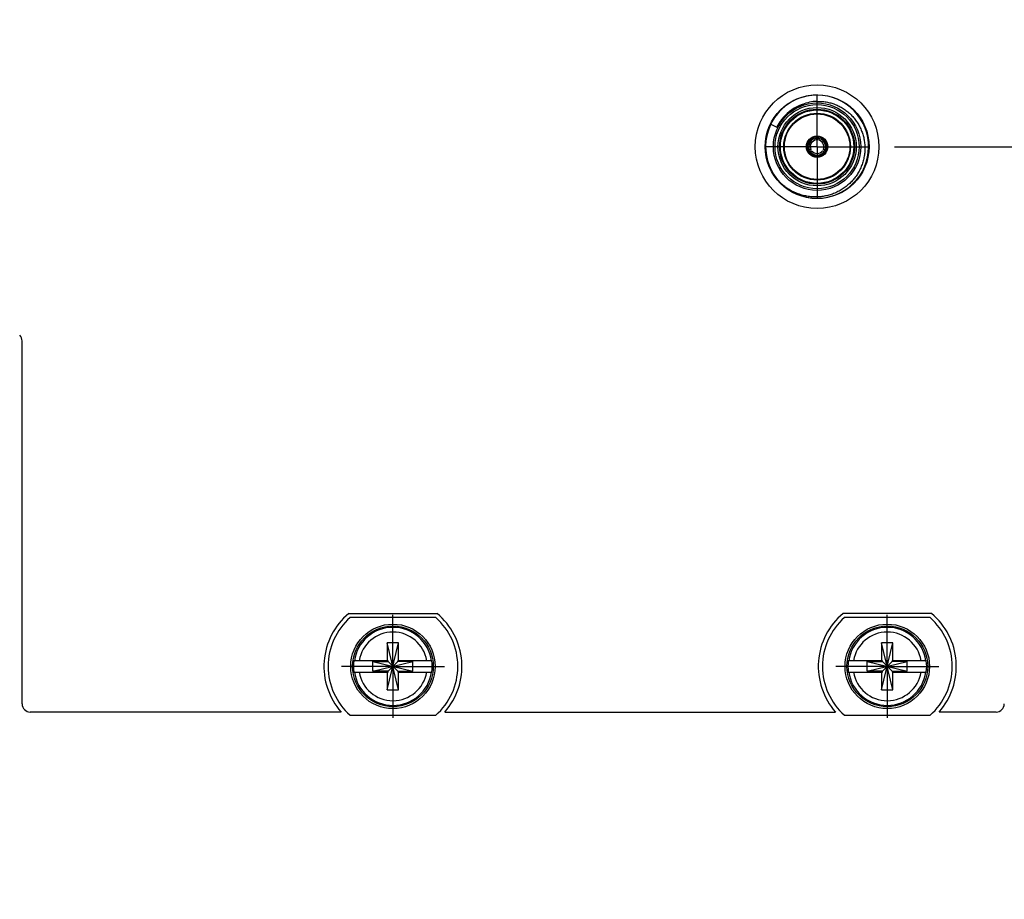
# Model space of a CAD drawing. Header units: inches. Extents: x 0 to 22, y 0 to 17.
# Tile 29 of 98: x 8.7 to 11.1, y 6.1 to 8.2. Entities that reach past the tile are written whole.
import ezdxf

# ---------------------------------------------------------------- set-up
doc = ezdxf.new("R2010")
doc.units = ezdxf.units.IN
doc.header["$LTSCALE"] = 1.21
doc.header["$MEASUREMENT"] = 0
doc.linetypes.add('CENTER', pattern=[0.6, 0.375, -0.075, 0.075, -0.075])
doc.layers.get('0').update_dxf_attribs({"linetype": 'CONTINUOUS'})
doc.layers.add('02___PRT_ALL_AXES', color=7, linetype='CONTINUOUS')
doc.layers.add('DIMENSIONS', color=7, linetype='CONTINUOUS')
doc.styles.get("Standard").update_dxf_attribs({"font": 'txt', "width": 0.8})
doc.dimstyles.new('DIMSTYLE_1', dxfattribs={"dimtxt": 0.125, "dimasz": 0.18, "dimexe": 0.125, "dimexo": 0.0625, "dimgap": 0.03125, "dimtad": 0, "dimtih": 1, "dimtoh": 1, "dimzin": 4, "dimdsep": 46, "dimtxsty": 'STANDARD', "dimblk": '_FILLED', "dimblk1": '_FILLED', "dimblk2": '_FILLED', "dimcen": 0.09, "dimadec": 0, "dimazin": 0, "dimtp": 0.01, "dimtm": 0.01, "dimtfac": 1, "dimtofl": 0, "dimtmove": 0, "dimatfit": 3, "dimldrblk": '_FILLED', "dimfxl": 1, "dimtolj": 1, "dimtzin": 4, "dimarcsym": 0})

# ---------------------------------------------------------------- blocks, each defined once
blk = doc.blocks.new('*D13')
at = {"layer": 'DIMENSIONS', "color": 2, "linetype": 'CONTINUOUS'}
blk.add_line((12.29, 7.6007), (12.29, 6.0138), dxfattribs=at)
at = {"layer": 'DIMENSIONS', "color": 2, "linetype": 'CONTINUOUS', "insert": (12.2275, 5.9513), "char_height": 0.125, "width": 1.525, "attachment_point": 3, "rotation": 90, "line_spacing_factor": 0.9}
blk.add_mtext('4X 4.90{\\Ftxt.shx;\\W1.000000;\\H0.125000; }[124.4]', dxfattribs=at)
blk = doc.blocks.new('_FILLED')
at = {"color": 0, "linetype": 'BYBLOCK'}
blk.add_solid([(0, 0), (-1, 0.174), (-1, -0.174)], dxfattribs=at)
blk = doc.blocks.new('*D28')
at = {"layer": 'DIMENSIONS', "color": 2, "linetype": 'CONTINUOUS'}
for p, q in [((11.8907, 7.906), (12.0633, 8.1057)), ((12.0633, 8.1057), (13.1372, 8.1057)), ((10.8112, 7.906), (11.8907, 7.906))]:
    blk.add_line(p, q, dxfattribs=at)
at = {"layer": 'DIMENSIONS', "color": 2, "linetype": 'CONTINUOUS', "insert": (13.1997, 8.1682), "char_height": 0.125, "width": 1.225, "attachment_point": 1, "line_spacing_factor": 0.9}
blk.add_mtext('2X 1.26{\\Ftxt.shx;\\W1.000000;\\H0.125000; }[32]', dxfattribs=at)
blk = doc.blocks.new('*D29')
at = {"layer": 'DIMENSIONS', "color": 2, "linetype": 'CONTINUOUS'}
for p, q in [((11.8226, 8.566), (11.9848, 8.7493)), ((11.9848, 8.7493), (13.1372, 8.7493)), ((10.8112, 8.566), (11.8226, 8.566))]:
    blk.add_line(p, q, dxfattribs=at)
at = {"layer": 'DIMENSIONS', "color": 2, "linetype": 'CONTINUOUS', "insert": (13.1997, 8.8118), "char_height": 0.125, "width": 1.425, "attachment_point": 1, "line_spacing_factor": 0.9}
blk.add_mtext('2X 1.92{\\Ftxt.shx;\\W1.000000;\\H0.125000; }[48.8]', dxfattribs=at)
blk = doc.blocks.new('*D30')
at = {"layer": 'DIMENSIONS', "color": 2, "linetype": 'CONTINUOUS'}
for p, q in [((11.7808, 9.226), (11.9796, 9.4242)), ((11.9796, 9.4242), (13.1372, 9.4242)), ((10.8112, 9.226), (11.7808, 9.226))]:
    blk.add_line(p, q, dxfattribs=at)
at = {"layer": 'DIMENSIONS', "color": 2, "linetype": 'CONTINUOUS', "insert": (13.1997, 9.4867), "char_height": 0.125, "width": 1.425, "attachment_point": 1, "line_spacing_factor": 0.9}
blk.add_mtext('2X 2.58{\\Ftxt.shx;\\W1.000000;\\H0.125000; }[65.5]', dxfattribs=at)
blk = doc.blocks.new('*D32')
at = {"layer": 'DIMENSIONS', "color": 2, "linetype": 'CONTINUOUS'}
for p, q in [((7.7916, 10.2442), (7.6523, 10.0678)), ((9.5394, 10.2442), (7.7916, 10.2442)), ((7.6523, 10.0678), (6.6625, 10.0678))]:
    blk.add_line(p, q, dxfattribs=at)
at = {"layer": 'DIMENSIONS', "color": 2, "linetype": 'CONTINUOUS', "insert": (6.6, 10.1303), "char_height": 0.125, "width": 1.125, "attachment_point": 3, "line_spacing_factor": 0.9}
blk.add_mtext('3.60{\\Ftxt.shx;\\W1.000000;\\H0.125000; }[91.4]', dxfattribs=at)

msp = doc.modelspace()

# ---------------------------------------------------------------- linework, layer by layer
at = {"color": 7, "linetype": 'CONTINUOUS'}
for p, q in [((10.5112, 7.9606), (10.5259, 7.9534)), ((10.622, 7.9263), (10.6216, 7.9224)), ((10.622, 7.9263), (10.6221, 7.9292)), ((10.6252, 7.9263), (10.6252, 7.9292)), ((10.6256, 7.9224), (10.6252, 7.9263)), ((10.6052, 7.8972), (10.6028, 7.8958)), ((10.6068, 7.8945), (10.6044, 7.8931)), ((10.6085, 7.8995), (10.6052, 7.8972)), ((10.6068, 7.8945), (10.6104, 7.8961)), ((10.6368, 7.8961), (10.6404, 7.8945)), ((10.642, 7.8972), (10.6388, 7.8995)), ((10.6404, 7.8945), (10.6429, 7.8931)), ((10.642, 7.8972), (10.6445, 7.8958)), ((8.6938, 6.5543), (8.6938, 7.4346)), ((9.4866, 6.7736), (9.7015, 6.7736)), ((10.9015, 6.7736), (10.6866, 6.7736)), ((9.6978, 6.7636), (9.4903, 6.7636)), ((10.8978, 6.7636), (10.6903, 6.7636)), ((9.6078, 6.7022), (9.5802, 6.7022)), ((9.6078, 6.588), (9.5802, 6.7022)), ((9.5802, 6.7022), (9.5802, 6.6588)), ((9.5802, 6.588), (9.6078, 6.7022)), ((9.6078, 6.6588), (9.6078, 6.7022)), ((10.8078, 6.7022), (10.7802, 6.7022)), ((10.8078, 6.588), (10.7802, 6.7022)), ((10.7802, 6.7022), (10.7802, 6.6588)), ((10.7802, 6.588), (10.8078, 6.7022)), ((10.8078, 6.6588), (10.8078, 6.7022)), ((9.5823, 6.6588), (9.4994, 6.6588)), ((9.5455, 6.6568), (9.5823, 6.6568)), ((9.5455, 6.6568), (9.6425, 6.6334)), ((9.5455, 6.6334), (9.6425, 6.6568)), ((9.5455, 6.6334), (9.5455, 6.6568)), ((9.5823, 6.6568), (9.5823, 6.6588)), ((9.5823, 6.6568), (9.6057, 6.6334)), ((9.5823, 6.6334), (9.6057, 6.6568)), ((9.6887, 6.6588), (9.6057, 6.6588)), ((9.6057, 6.6568), (9.6057, 6.6588)), ((9.6425, 6.6568), (9.6057, 6.6568)), ((9.6425, 6.6334), (9.6425, 6.6568)), ((10.7823, 6.6588), (10.6994, 6.6588)), ((10.7455, 6.6334), (10.8425, 6.6568)), ((10.7455, 6.6568), (10.7823, 6.6568)), ((10.7455, 6.6568), (10.8425, 6.6334)), ((10.7455, 6.6334), (10.7455, 6.6568)), ((10.7823, 6.6568), (10.7823, 6.6588)), ((10.7823, 6.6568), (10.8057, 6.6334)), ((10.7823, 6.6334), (10.8057, 6.6568)), ((10.8887, 6.6588), (10.8057, 6.6588)), ((10.8057, 6.6568), (10.8057, 6.6588)), ((10.8425, 6.6568), (10.8057, 6.6568)), ((10.8425, 6.6334), (10.8425, 6.6568)), ((9.4994, 6.6313), (9.5823, 6.6313)), ((9.5823, 6.6334), (9.5455, 6.6334)), ((9.5802, 6.6313), (9.5802, 6.588)), ((9.5823, 6.6313), (9.5823, 6.6334)), ((9.6057, 6.6334), (9.6425, 6.6334)), ((9.6057, 6.6334), (9.6057, 6.6313)), ((9.6057, 6.6313), (9.6887, 6.6313)), ((9.6078, 6.588), (9.6078, 6.6313)), ((10.6994, 6.6313), (10.7823, 6.6313)), ((10.7823, 6.6334), (10.7455, 6.6334)), ((10.7802, 6.6313), (10.7802, 6.588)), ((10.7823, 6.6313), (10.7823, 6.6334)), ((10.8057, 6.6334), (10.8425, 6.6334)), ((10.8057, 6.6334), (10.8057, 6.6313)), ((10.8057, 6.6313), (10.8887, 6.6313)), ((10.8078, 6.588), (10.8078, 6.6313)), ((9.5802, 6.588), (9.6078, 6.588)), ((10.7802, 6.588), (10.8078, 6.588)), ((9.4684, 6.5343), (8.7138, 6.5343)), ((9.4903, 6.5266), (9.6978, 6.5266)), ((9.7196, 6.5343), (10.6684, 6.5343)), ((10.6903, 6.5266), (10.8978, 6.5266)), ((11.058, 6.5343), (10.9196, 6.5343))]:
    msp.add_line(p, q, dxfattribs=at)
for centre, radius in [((10.6236, 7.906), 0.15), ((10.6236, 7.906), 0.106), ((10.6236, 7.906), 0.091), ((10.6236, 7.906), 0.081), ((10.6236, 7.906), 0.0795), ((10.6236, 7.906), 0.026), ((9.594, 6.6451), 0.1025), ((9.594, 6.6451), 0.098), ((10.794, 6.6451), 0.1025), ((10.794, 6.6451), 0.098)]:
    msp.add_circle(centre, radius, dxfattribs=at)
at = {"color": 9, "linetype": 'CONTINUOUS'}
for radius in [0.126, 0.102, 0.095, 0.089]:
    msp.add_circle((10.6236, 7.906), radius, dxfattribs=at)
at = {"color": 7, "linetype": 'CONTINUOUS'}
for centre, radius, start, end in [((10.6236, 7.906), 0.125, 224.2232, 223.8775), ((10.6273, 7.9071), 0.1089, 91.9551, 111.2574), ((10.6236, 7.906), 0.0232, 93.8689, 206.1311), ((10.6236, 7.906), 0.0204, 94.4295, 205.5705), ((10.6236, 7.906), 0.0165, 96.8706, 203.1294), ((10.6236, 7.906), 0.0245, 79.0304, 100.9696), ((10.6236, 7.906), 0.0195, 85.1051, 94.8949), ((10.6236, 7.906), 0.0232, 333.8689, 86.1311), ((10.6236, 7.906), 0.0204, 334.4295, 85.5705), ((10.6236, 7.906), 0.0165, 336.8706, 83.1294), ((10.6236, 7.906), 0.0245, 199.0213, 220.992), ((10.6236, 7.906), 0.0232, 213.8689, 326.1311), ((10.6236, 7.906), 0.0195, 205.0923, 214.911), ((10.6236, 7.906), 0.0204, 214.4295, 325.5705), ((10.6236, 7.906), 0.0165, 216.8708, 323.1292), ((10.6236, 7.906), 0.0195, 325.089, 334.9077), ((10.6236, 7.906), 0.0245, 319.008, 340.9787), ((8.6738, 7.4346), 0.02, 0, 44.6184), ((9.594, 6.6451), 0.1675, 129.9001, 221.4138), ((9.594, 6.6451), 0.1675, 318.5862, 50.0999), ((10.794, 6.6451), 0.1675, 129.9001, 221.4138), ((10.794, 6.6451), 0.1675, 318.5862, 50.0999), ((9.594, 6.6451), 0.1575, 131.203, 228.797), ((9.594, 6.6451), 0.1575, 311.203, 48.797), ((10.794, 6.6451), 0.1575, 131.203, 228.797), ((10.794, 6.6451), 0.1575, 311.203, 48.797), ((9.594, 6.6451), 0.0956, 171.7166, 188.2834), ((9.594, 6.6451), 0.0956, 351.7166, 8.2834), ((10.794, 6.6451), 0.0956, 171.7166, 188.2834), ((10.794, 6.6451), 0.0956, 351.7166, 8.2834), ((8.7138, 6.5543), 0.02, 180, 270), ((11.058, 6.5543), 0.02, 270, 360)]:
    msp.add_arc(centre, radius, start, end, dxfattribs=at)
at = {"color": 9, "linetype": 'CONTINUOUS'}
for centre, radius, start, end in [((10.6241, 7.9053), 0.1094, 109.7774, 139.4348), ((10.6235, 7.9062), 0.1084, 139.5812, 154.178), ((9.594, 6.6451), 0.0947, 8.3637, 171.6363), ((9.594, 6.6451), 0.0832, 9.5336, 170.4664), ((10.794, 6.6451), 0.0947, 8.3637, 171.6363), ((10.794, 6.6451), 0.0832, 9.5336, 170.4664), ((9.594, 6.6451), 0.0947, 188.3637, 351.6363), ((9.594, 6.6451), 0.0832, 189.5336, 350.4664), ((10.794, 6.6451), 0.0947, 188.3637, 351.6363), ((10.794, 6.6451), 0.0832, 189.5336, 350.4664)]:
    msp.add_arc(centre, radius, start, end, dxfattribs=at)
at = {"color": 7, "linetype": 'CONTINUOUS'}
for points, knots in [([(10.5418, 7.9758), (10.5425, 7.9767), (10.5441, 7.9785), (10.5465, 7.9811), (10.5491, 7.9837), (10.5525, 7.9869), (10.557, 7.9908), (10.5627, 7.9951), (10.5687, 7.9991), (10.5749, 8.0026), (10.5813, 8.0058), (10.5857, 8.0077), (10.5879, 8.0086)], [0, 0, 0, 0, 0.062511, 0.125021, 0.18753, 0.25004, 0.375043, 0.500043, 0.62504, 0.750031, 0.875019, 1, 1, 1, 1]), ([(10.6236, 8.0159), (10.6255, 8.016), (10.6292, 8.016), (10.6347, 8.0158), (10.6402, 8.0153), (10.6457, 8.0145), (10.6512, 8.0134), (10.6583, 8.0117), (10.6654, 8.0094), (10.6722, 8.0065), (10.6772, 8.0042), (10.6821, 8.0016), (10.6885, 7.9978), (10.696, 7.9924), (10.7044, 7.9852), (10.7108, 7.9785), (10.7155, 7.9727), (10.7188, 7.9683), (10.7219, 7.9637), (10.7257, 7.9573), (10.7298, 7.9491), (10.7338, 7.9387), (10.7368, 7.928), (10.7388, 7.9171), (10.7394, 7.9097), (10.7395, 7.906)], [0, 0, 0, 0, 0.031254, 0.062511, 0.093765, 0.12502, 0.156275, 0.18753, 0.25002, 0.281275, 0.31253, 0.343785, 0.375041, 0.437532, 0.500024, 0.562515, 0.59377, 0.625025, 0.656281, 0.687536, 0.750029, 0.812522, 0.875015, 0.937507, 1, 1, 1, 1]), ([(10.5259, 7.9534), (10.5265, 7.9544), (10.5277, 7.9564), (10.5295, 7.9592), (10.5314, 7.9621), (10.5334, 7.9649), (10.5354, 7.9677), (10.5374, 7.9705), (10.5396, 7.9732), (10.541, 7.975), (10.5418, 7.9758)], [0, 0, 0, 0, 0.124892, 0.249836, 0.374828, 0.499848, 0.624873, 0.749905, 0.87495, 1, 1, 1, 1]), ([(10.6, 7.8985), (10.6, 7.8987), (10.5998, 7.8991), (10.5996, 7.8997), (10.5995, 7.9002), (10.5993, 7.9007), (10.5993, 7.9011), (10.5991, 7.9016), (10.599, 7.9022), (10.599, 7.9029), (10.5989, 7.9035), (10.5988, 7.9042), (10.5988, 7.9048), (10.5988, 7.9055), (10.5988, 7.9063), (10.5988, 7.9074), (10.5989, 7.9087), (10.5991, 7.91), (10.5994, 7.9117), (10.5999, 7.9137), (10.6009, 7.9161), (10.6021, 7.9185), (10.6035, 7.9206), (10.6048, 7.9223), (10.606, 7.9236), (10.6069, 7.9244), (10.6079, 7.9253), (10.6089, 7.9261), (10.61, 7.9268), (10.6109, 7.9274), (10.6117, 7.9278), (10.6122, 7.9281), (10.6128, 7.9284), (10.6134, 7.9287), (10.614, 7.9289), (10.6146, 7.9292), (10.6152, 7.9294), (10.6157, 7.9296), (10.6161, 7.9297), (10.6165, 7.9298), (10.617, 7.9299), (10.6177, 7.9301), (10.6181, 7.9302), (10.6183, 7.9302)], [0, 0, 0, 0, 0.01563, 0.031263, 0.046881, 0.054685, 0.062489, 0.078107, 0.093744, 0.109394, 0.125041, 0.140673, 0.156295, 0.171911, 0.18753, 0.21878, 0.250039, 0.281291, 0.312541, 0.375024, 0.437507, 0.499989, 0.562471, 0.624954, 0.656207, 0.687458, 0.718708, 0.74996, 0.781219, 0.81247, 0.828088, 0.843704, 0.859325, 0.874957, 0.890604, 0.906256, 0.921895, 0.937512, 0.945316, 0.953119, 0.968736, 0.984369, 1, 1, 1, 1]), ([(10.6189, 7.9302), (10.619, 7.9302), (10.6191, 7.9302), (10.6193, 7.9301), (10.6195, 7.9301), (10.6197, 7.9301), (10.6199, 7.9301), (10.6201, 7.93), (10.6203, 7.9299), (10.6205, 7.9299), (10.6207, 7.9298), (10.6209, 7.9297), (10.6211, 7.9296), (10.6213, 7.9295), (10.6217, 7.9293), (10.6219, 7.9292), (10.6221, 7.9292)], [0, 0, 0, 0, 0.060925, 0.120652, 0.179974, 0.239309, 0.299086, 0.36, 0.422323, 0.485868, 0.550244, 0.614941, 0.679431, 0.743571, 0.871473, 1, 1, 1, 1]), ([(10.6252, 7.9292), (10.6253, 7.9292), (10.6256, 7.9293), (10.6259, 7.9295), (10.6262, 7.9296), (10.6264, 7.9297), (10.6266, 7.9298), (10.6268, 7.9299), (10.627, 7.9299), (10.6271, 7.93), (10.6273, 7.9301), (10.6275, 7.9301), (10.6277, 7.9301), (10.6279, 7.9301), (10.6281, 7.9302), (10.6283, 7.9302), (10.6283, 7.9302)], [0, 0, 0, 0, 0.128527, 0.256428, 0.320568, 0.385057, 0.449754, 0.514131, 0.577678, 0.640002, 0.700917, 0.760694, 0.820028, 0.87935, 0.939076, 1, 1, 1, 1]), ([(10.6289, 7.9302), (10.6291, 7.9302), (10.6296, 7.9301), (10.6302, 7.9299), (10.6307, 7.9298), (10.6311, 7.9297), (10.6315, 7.9296), (10.6321, 7.9294), (10.6327, 7.9292), (10.6333, 7.9289), (10.6338, 7.9287), (10.6344, 7.9284), (10.635, 7.9281), (10.6356, 7.9278), (10.6363, 7.9274), (10.6372, 7.9268), (10.6383, 7.9261), (10.6393, 7.9253), (10.6403, 7.9244), (10.6412, 7.9236), (10.6424, 7.9223), (10.6438, 7.9206), (10.6452, 7.9185), (10.6464, 7.9161), (10.6473, 7.9137), (10.6479, 7.9117), (10.6482, 7.91), (10.6483, 7.9087), (10.6484, 7.9074), (10.6485, 7.9063), (10.6485, 7.9055), (10.6484, 7.9048), (10.6484, 7.9042), (10.6483, 7.9035), (10.6483, 7.9029), (10.6482, 7.9022), (10.6481, 7.9016), (10.648, 7.9011), (10.6479, 7.9007), (10.6478, 7.9002), (10.6476, 7.8997), (10.6474, 7.8991), (10.6473, 7.8987), (10.6472, 7.8985)], [0, 0, 0, 0, 0.015631, 0.031264, 0.046881, 0.054684, 0.062488, 0.078105, 0.093744, 0.109396, 0.125043, 0.140675, 0.156296, 0.171912, 0.18753, 0.218781, 0.25004, 0.281292, 0.312542, 0.343793, 0.375046, 0.437529, 0.500011, 0.562493, 0.624976, 0.687459, 0.718709, 0.749961, 0.78122, 0.81247, 0.828089, 0.843705, 0.859327, 0.874959, 0.890606, 0.906256, 0.921893, 0.937511, 0.945315, 0.953119, 0.968737, 0.98437, 1, 1, 1, 1]), ([(10.6028, 7.8958), (10.6027, 7.8959), (10.6024, 7.896), (10.6022, 7.8963), (10.6019, 7.8964), (10.6017, 7.8966), (10.6016, 7.8967), (10.6014, 7.8968), (10.6012, 7.8969), (10.6011, 7.8971), (10.6009, 7.8972), (10.6008, 7.8974), (10.6007, 7.8975), (10.6006, 7.8977), (10.6004, 7.8978), (10.6003, 7.8979), (10.6003, 7.898)], [0, 0, 0, 0, 0.128528, 0.256433, 0.320578, 0.385075, 0.449773, 0.514137, 0.577659, 0.639946, 0.700819, 0.760572, 0.819901, 0.879231, 0.938989, 1, 1, 1, 1]), ([(10.605, 7.8898), (10.605, 7.8899), (10.605, 7.89), (10.6049, 7.8902), (10.6048, 7.8904), (10.6047, 7.8906), (10.6047, 7.8908), (10.6046, 7.891), (10.6046, 7.8912), (10.6045, 7.8914), (10.6045, 7.8916), (10.6045, 7.8918), (10.6045, 7.892), (10.6044, 7.8923), (10.6044, 7.8927), (10.6044, 7.8929), (10.6044, 7.8931)], [0, 0, 0, 0, 0.061011, 0.120771, 0.180102, 0.239431, 0.299184, 0.360055, 0.422342, 0.485862, 0.550225, 0.614923, 0.67942, 0.743566, 0.871471, 1, 1, 1, 1]), ([(10.642, 7.8894), (10.6418, 7.8892), (10.6415, 7.8889), (10.6411, 7.8884), (10.6408, 7.888), (10.6405, 7.8877), (10.6401, 7.8874), (10.6397, 7.8871), (10.6392, 7.8867), (10.6387, 7.8863), (10.6382, 7.8859), (10.6377, 7.8855), (10.6371, 7.8851), (10.6366, 7.8848), (10.6358, 7.8844), (10.6349, 7.8838), (10.6337, 7.8833), (10.6325, 7.8828), (10.6313, 7.8824), (10.63, 7.882), (10.6284, 7.8816), (10.6262, 7.8813), (10.6236, 7.8811), (10.621, 7.8813), (10.6189, 7.8816), (10.6172, 7.882), (10.616, 7.8824), (10.6147, 7.8828), (10.6135, 7.8833), (10.6124, 7.8838), (10.6114, 7.8844), (10.6107, 7.8848), (10.6101, 7.8851), (10.6096, 7.8855), (10.6091, 7.8859), (10.6085, 7.8863), (10.608, 7.8867), (10.6075, 7.8871), (10.6071, 7.8874), (10.6068, 7.8877), (10.6065, 7.888), (10.6061, 7.8884), (10.6057, 7.8889), (10.6054, 7.8892), (10.6053, 7.8894)], [0, 0, 0, 0, 0.015631, 0.031265, 0.046882, 0.054684, 0.062486, 0.0781, 0.093737, 0.109391, 0.125041, 0.140675, 0.156296, 0.171911, 0.187527, 0.218776, 0.250035, 0.281286, 0.312534, 0.343785, 0.375037, 0.437519, 0.5, 0.562481, 0.624963, 0.656215, 0.687466, 0.718714, 0.749965, 0.781224, 0.812473, 0.828089, 0.843704, 0.859325, 0.874959, 0.890609, 0.906263, 0.9219, 0.937514, 0.945316, 0.953118, 0.968735, 0.984369, 1, 1, 1, 1]), ([(10.7395, 7.906), (10.7397, 7.9021), (10.7395, 7.8943), (10.7381, 7.8827), (10.7356, 7.8713), (10.7319, 7.8602), (10.728, 7.8513), (10.7243, 7.8444), (10.7213, 7.8394), (10.7181, 7.8346), (10.7134, 7.8283), (10.707, 7.821), (10.6985, 7.8129), (10.6893, 7.8057), (10.6811, 7.8005), (10.6742, 7.7969), (10.6672, 7.7935), (10.6599, 7.7907), (10.6524, 7.7885), (10.6468, 7.787), (10.641, 7.7859), (10.6353, 7.785), (10.6295, 7.7844), (10.6256, 7.7842), (10.6236, 7.7841)], [0, 0, 0, 0, 0.062492, 0.124983, 0.187476, 0.249968, 0.312459, 0.343715, 0.374971, 0.406227, 0.437483, 0.499977, 0.56247, 0.624963, 0.687456, 0.718712, 0.749969, 0.812463, 0.843719, 0.874976, 0.906232, 0.937487, 0.968745, 1, 1, 1, 1]), ([(10.6429, 7.8931), (10.6429, 7.8929), (10.6428, 7.8927), (10.6428, 7.8923), (10.6428, 7.892), (10.6427, 7.8918), (10.6427, 7.8916), (10.6427, 7.8914), (10.6427, 7.8912), (10.6426, 7.891), (10.6426, 7.8908), (10.6425, 7.8906), (10.6424, 7.8904), (10.6424, 7.8902), (10.6423, 7.89), (10.6423, 7.8899), (10.6422, 7.8898)], [0, 0, 0, 0, 0.128528, 0.256433, 0.320578, 0.385075, 0.449773, 0.514137, 0.577659, 0.639946, 0.700819, 0.760572, 0.819901, 0.879231, 0.938989, 1, 1, 1, 1]), ([(10.647, 7.898), (10.6469, 7.8979), (10.6468, 7.8978), (10.6467, 7.8977), (10.6466, 7.8975), (10.6464, 7.8974), (10.6463, 7.8972), (10.6462, 7.8971), (10.646, 7.8969), (10.6458, 7.8968), (10.6457, 7.8967), (10.6455, 7.8966), (10.6453, 7.8964), (10.6451, 7.8963), (10.6448, 7.896), (10.6446, 7.8959), (10.6445, 7.8958)], [0, 0, 0, 0, 0.061011, 0.120771, 0.180102, 0.239431, 0.299184, 0.360055, 0.422342, 0.485862, 0.550225, 0.614923, 0.67942, 0.743566, 0.871471, 1, 1, 1, 1]), ([(10.6236, 7.7841), (10.6216, 7.784), (10.6174, 7.784), (10.6112, 7.7843), (10.605, 7.7849), (10.5989, 7.7858), (10.5928, 7.787), (10.5848, 7.789), (10.5769, 7.7917), (10.5693, 7.7949), (10.5637, 7.7976), (10.5582, 7.8006), (10.5529, 7.8038), (10.5478, 7.8073), (10.5437, 7.8104), (10.5405, 7.813), (10.5373, 7.8157), (10.5351, 7.8179), (10.5336, 7.8193)], [0, 0, 0, 0, 0.062499, 0.125005, 0.187505, 0.250008, 0.312511, 0.375013, 0.499978, 0.562481, 0.624982, 0.687484, 0.749986, 0.812488, 0.874989, 0.906244, 0.9375, 1, 1, 1, 1])]:
    msp.add_open_spline(points, degree=3, knots=knots, dxfattribs=at)
at = {"layer": '02___PRT_ALL_AXES', "color": 7, "linetype": 'CENTER'}
for p, q in [((10.6236, 7.906), (10.6236, 8.0311)), ((10.6236, 7.906), (10.4985, 7.906)), ((10.6236, 7.906), (10.7487, 7.906)), ((10.6236, 7.906), (10.6236, 7.7809)), ((9.594, 6.6451), (9.594, 6.7702)), ((10.794, 6.6451), (10.794, 6.7702)), ((9.594, 6.6451), (9.4689, 6.6451)), ((9.594, 6.6451), (9.7191, 6.6451)), ((9.594, 6.6451), (9.594, 6.52)), ((10.794, 6.6451), (10.6689, 6.6451)), ((10.794, 6.6451), (10.9191, 6.6451)), ((10.794, 6.6451), (10.794, 6.52))]:
    msp.add_line(p, q, dxfattribs=at)

# ---------------------------------------------------------------- dimensions: what is measured, and where the dimension line sits
at = {"layer": 'DIMENSIONS', "color": 2, "linetype": 'CONTINUOUS'}
for feature_location, offset, dtype, origin, text, picture, middle in [((12.29, 7.6007), (0, -1.587), 1, (7.394, 11.4672), '4X <>', '*D13', (12.29, 5.1888)), ((10.8112, 9.226), (2.326, 0.1982), 0, (10.7487, 6.6463), '2X <>', '*D30', (13.9122, 9.4242)), ((10.8112, 8.566), (2.326, 0.1832), 0, (10.7487, 6.6463), '2X <>', '*D29', (13.9122, 8.7493)), ((10.8112, 7.906), (2.326, 0.1997), 0, (10.7487, 6.6463), '2X <>', '*D28', (13.8122, 8.1057))]:
    dim = msp.add_ordinate_dim(feature_location=feature_location, offset=offset, dtype=dtype, origin=origin, text=text, dimstyle='DIMSTYLE_1', dxfattribs=at)
    dim.commit()
    dim.dimension.update_dxf_attribs({"geometry": picture, "text_midpoint": middle})
dim = msp.add_ordinate_dim(feature_location=(9.5394, 10.2442), offset=(-2.8769, -0.1763), dtype=0, origin=(9.6019, 6.6463), dimstyle='DIMSTYLE_1', dxfattribs=at)
dim.commit()
dim.dimension.update_dxf_attribs({"geometry": '*D32', "text_midpoint": (6.0375, 10.0678)})

doc.saveas('drawing.dxf')
